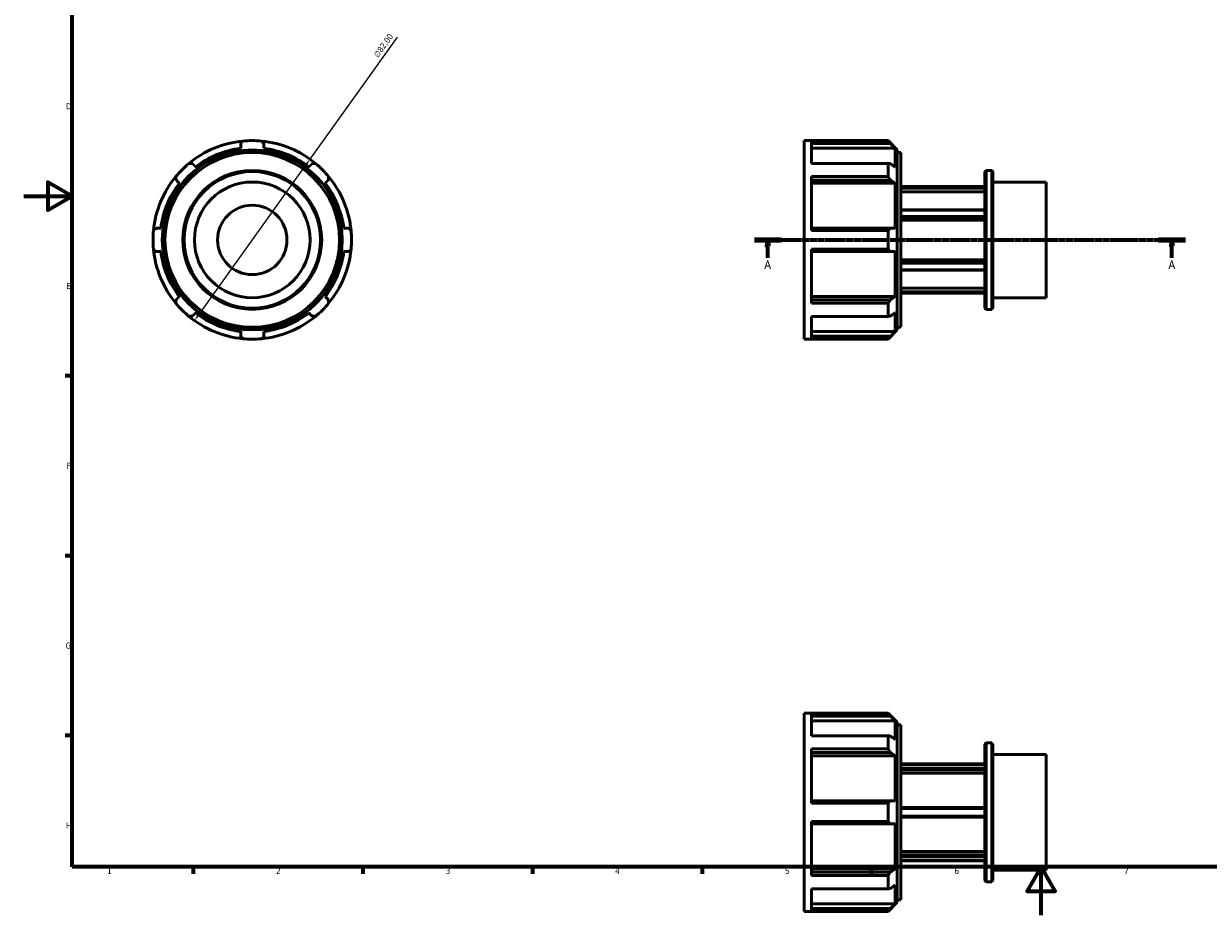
# Model space of a CAD drawing. Header units: millimetres. Extents: x -16 to 931, y 0 to 608.
# Tile 1 of 3: x 0 to 490, y 0 to 368. Entities that reach past the tile are written whole.
import ezdxf

# ---------------------------------------------------------------- set-up
doc = ezdxf.new("R2010")
doc.units = ezdxf.units.MM
doc.linetypes.add('CHAIN', pattern=[0.7087, 0.4724, -0.0591, 0.1181, -0.0591])
for name, color, linetype, lineweight in [('Border (ISO)', 7, 'Continuous', 70), ('Dimension (ISO)', 7, 'Continuous', 25), ('Section Line (ISO)', 7, 'CHAIN', 70), ('Visible (ISO)', 7, 'Continuous', 50)]:
    doc.layers.add(name, color=color, linetype=linetype, lineweight=lineweight)
doc.styles.add('Label Text (ISO)', font='tahoma.ttf')
doc.styles.add('Note Text (ISO)', font='tahoma.ttf')
doc.dimstyles.new('Default (ISO)', dxfattribs={"dimtxt": 2.5, "dimasz": 2.5, "dimexe": 3.175, "dimexo": 0, "dimgap": 0.762, "dimtad": 1, "dimrnd": 1e-08, "dimzin": 0, "dimtxsty": 'Note Text (ISO)', "dimcen": 0.09, "dimdle": 10, "dimclrd": 256, "dimclre": 256, "dimclrt": 232, "dimazin": 0, "dimtfac": 1.40208, "dimtmove": 0, "dimatfit": 3, "dimfxl": 1, "dimtolj": 1, "dimtzin": 0, "dimlwd": -1, "dimlwe": -1, "dimarcsym": 0})

# ---------------------------------------------------------------- blocks, each defined once
blk = doc.blocks.new('Borders Default Border')
at = {"layer": 'Border (ISO)'}
for p, q in [((20, 222.75), (17.1, 222.75)), ((20, 148.5), (17.1, 148.5)), ((20, 74.25), (17.1, 74.25)), ((70.08, 20), (70.08, 17.1)), ((140.17, 20), (140.17, 17.1)), ((210.25, 20), (210.25, 17.1)), ((280.33, 20), (280.33, 17.1)), ((350.42, 20), (350.42, 17.1))]:
    blk.add_line(p, q, dxfattribs=at)
at = {"layer": 'Border (ISO)', "flags": 128}
for points in [[(20, 20), (20, 574), (821, 574), (821, 20), (20, 20)], [(0, 297), (20, 297), (10, 302.77), (10, 291.23), (20, 297)], [(420.5, 0), (420.5, 20), (414.73, 10), (426.27, 10), (420.5, 20)]]:
    blk.add_lwpolyline(points, dxfattribs=at)
at = {"layer": 'Border (ISO)', "color": 232, "true_color": 0xca0064, "char_height": 2.5, "attachment_point": 7, "style": 'Note Text (ISO)'}
for s, insert in [('D', (17.43, 332.88)), ('E', (17.64, 258.63)), ('F', (17.7, 184.38)), ('G', (17.31, 110.08)), ('H', (17.44, 35.88)), ('1', (34.48, 17.1)), ('2', (104.37, 17.1)), ('3', (174.43, 17.05)), ('4', (244.42, 17.1)), ('5', (314.64, 17.05)), ('6', (384.66, 17.05)), ('7', (454.77, 17.1))]:
    blk.add_mtext(s, dxfattribs=dict(at, insert=insert))
blk = doc.blocks.new('2dTransSection0')
at = {"layer": 'Section Line (ISO)', "linetype": 'CHAIN'}
blk.add_line((301.98, 278.93), (480.08, 278.93), dxfattribs=at)
at = {"layer": 'Section Line (ISO)', "linetype": 'Continuous', "lineweight": 140}
for p, q in [((301.98, 278.93), (313.08, 278.93)), ((468.98, 278.93), (480.08, 278.93))]:
    blk.add_line(p, q, dxfattribs=at)
at = {"layer": 'Section Line (ISO)', "linetype": 'Continuous'}
for p, q in [((307.53, 278.93), (307.03, 276.43)), ((307.03, 276.43), (308.03, 276.43)), ((307.53, 276.43), (307.53, 278.93)), ((308.03, 276.43), (307.53, 278.93)), ((307.53, 271.46), (307.53, 276.43)), ((474.53, 278.93), (474.03, 276.43)), ((474.03, 276.43), (475.03, 276.43)), ((474.53, 276.43), (474.53, 278.93)), ((475.03, 276.43), (474.53, 278.93)), ((474.53, 271.46), (474.53, 276.43))]:
    blk.add_line(p, q, dxfattribs=at)
at = {"layer": 'Section Line (ISO)', "linetype": 'Continuous', "flags": 128}
for points in [[(308.03, 276.43), (307.53, 278.93), (307.03, 276.43), (308.03, 276.43)], [(475.03, 276.43), (474.53, 278.93), (474.03, 276.43), (475.03, 276.43)]]:
    blk.add_lwpolyline(points, dxfattribs=at)
at = {"layer": 'Section Line (ISO)'}
for points in [[(308.03, 276.43), (307.53, 278.93), (307.03, 276.43), (308.03, 276.43)], [(475.03, 276.43), (474.53, 278.93), (474.03, 276.43), (475.03, 276.43)]]:
    blk.add_solid(points, dxfattribs=at)
at = {"layer": 'Section Line (ISO)', "char_height": 3.5, "attachment_point": 7, "style": 'Label Text (ISO)'}
for insert in [(306.04, 266.93), (473.04, 266.93)]:
    blk.add_mtext('A', dxfattribs=dict(at, insert=insert))
blk = doc.blocks.new('*D11')
at = {"layer": 'Defpoints', "color": 0, "transparency": 16777216}
for p in [(118.34, 312.26), (70.58, 245.6)]:
    blk.add_point(p, dxfattribs=at)
at = {"layer": 'Dimension (ISO)', "transparency": 16777216}
for p, q in [((118.34, 312.26), (154.48, 362.72)), ((72.04, 247.63), (116.88, 310.23))]:
    blk.add_line(p, q, dxfattribs=at)
blk.add_arc((94.46, 278.93), 41, 49.9466, 84.6406, dxfattribs=at)
for points in [[(116.54, 310.47), (117.22, 309.98), (118.34, 312.26)], [(71.7, 247.87), (72.38, 247.39), (70.58, 245.6)]]:
    blk.add_solid(points, dxfattribs=at)
at = {"layer": 'Dimension (ISO)', "color": 232, "true_color": 0xca0064, "transparency": 16777216, "insert": (144.41, 355.48), "char_height": 2.5, "attachment_point": 1, "rotation": 54.3836, "style": 'Note Text (ISO)'}
blk.add_mtext('\\A1;∅82,00', dxfattribs=at)

msp = doc.modelspace()

# ---------------------------------------------------------------- linework, layer by layer
at = {"layer": 'Visible (ISO)'}
for p, q in [((322.531, 237.927), (322.531, 319.927)), ((322.531, 319.927), (357.207, 319.927)), ((357.207, 319.748), (325.531, 319.748)), ((325.531, 310.5), (325.531, 319.748)), ((325.531, 318.692), (358.156, 318.692)), ((357.207, 319.748), (357.207, 319.927)), ((361.031, 316.103), (357.207, 319.927)), ((360.077, 316.757), (325.531, 316.757)), ((360.077, 309.057), (360.077, 316.757)), ((361.031, 316.103), (361.031, 241.752)), ((361.031, 315.007), (362.531, 315.007)), ((362.531, 242.847), (362.531, 315.007)), ((325.531, 310.5), (357.207, 310.5)), ((357.207, 305.084), (357.207, 310.5)), ((357.207, 305.084), (325.531, 305.084)), ((325.531, 282.757), (325.531, 305.084)), ((325.531, 303.665), (358.156, 303.665)), ((397.231, 307.131), (397.709, 307.609)), ((397.231, 250.724), (397.231, 307.131)), ((397.709, 307.609), (397.709, 250.246)), ((397.709, 307.609), (400.053, 307.609)), ((400.053, 250.246), (400.053, 307.609)), ((400.531, 307.131), (400.053, 307.609)), ((400.531, 307.131), (400.531, 250.724)), ((360.077, 302.296), (325.531, 302.296)), ((360.077, 283.708), (360.077, 302.296)), ((397.231, 300.927), (362.531, 300.927)), ((397.231, 300.875), (362.531, 300.875)), ((362.531, 300.358), (397.231, 300.358)), ((397.231, 298.827), (362.531, 298.827)), ((400.531, 302.829), (422.531, 302.829)), ((422.531, 255.026), (422.531, 302.829)), ((397.231, 291.375), (362.531, 291.375)), ((362.531, 291.22), (397.231, 291.22)), ((397.231, 288.582), (362.531, 288.582)), ((362.531, 287.911), (397.231, 287.911)), ((397.231, 287.145), (362.531, 287.145)), ((358.156, 283.708), (325.531, 283.708)), ((325.531, 282.757), (357.207, 282.757)), ((357.207, 275.098), (357.207, 282.757)), ((357.207, 275.098), (325.531, 275.098)), ((325.531, 252.771), (325.531, 275.098)), ((325.531, 274.147), (358.156, 274.147)), ((360.077, 255.558), (360.077, 274.147)), ((362.531, 270.71), (397.231, 270.71)), ((397.231, 269.944), (362.531, 269.944)), ((362.531, 269.273), (397.231, 269.273)), ((397.231, 266.634), (362.531, 266.634)), ((362.531, 266.48), (397.231, 266.48)), ((325.531, 255.558), (360.077, 255.558)), ((362.531, 259.028), (397.231, 259.028)), ((397.231, 257.496), (362.531, 257.496)), ((362.531, 256.98), (397.231, 256.98)), ((397.231, 256.927), (362.531, 256.927)), ((400.531, 255.026), (422.531, 255.026)), ((358.156, 254.19), (325.531, 254.19)), ((325.531, 252.771), (357.207, 252.771)), ((357.207, 247.355), (357.207, 252.771)), ((397.231, 250.724), (397.709, 250.246)), ((397.709, 250.246), (400.053, 250.246)), ((400.531, 250.724), (400.053, 250.246)), ((357.207, 247.355), (325.531, 247.355)), ((325.531, 238.107), (325.531, 247.355)), ((360.077, 241.098), (360.077, 248.798)), ((325.531, 241.098), (360.077, 241.098)), ((361.031, 241.752), (357.207, 237.927)), ((361.031, 242.847), (362.531, 242.847)), ((322.531, 237.927), (357.207, 237.927)), ((358.156, 239.163), (325.531, 239.163)), ((325.531, 238.107), (357.207, 238.107)), ((357.207, 237.927), (357.207, 238.107)), ((322.531, 1.529), (322.531, 83.529)), ((322.531, 83.529), (357.207, 83.529)), ((357.207, 83.35), (325.531, 83.35)), ((325.531, 74.101), (325.531, 83.35)), ((357.207, 83.35), (357.207, 83.529)), ((361.031, 79.705), (357.207, 83.529)), ((325.531, 82.293), (358.156, 82.293)), ((360.077, 80.358), (325.531, 80.358)), ((360.077, 72.658), (360.077, 80.358)), ((361.031, 79.705), (361.031, 5.353)), ((361.031, 78.609), (362.531, 78.609)), ((362.531, 6.449), (362.531, 78.609)), ((325.531, 74.101), (357.207, 74.101)), ((357.207, 68.686), (357.207, 74.101)), ((357.207, 68.686), (325.531, 68.686)), ((325.531, 46.358), (325.531, 68.686)), ((397.231, 70.733), (397.709, 71.211)), ((397.231, 14.325), (397.231, 70.733)), ((397.709, 71.211), (397.709, 13.847)), ((397.709, 71.211), (400.053, 71.211)), ((400.053, 13.847), (400.053, 71.211)), ((400.531, 70.733), (400.053, 71.211)), ((400.531, 70.733), (400.531, 14.325)), ((325.531, 67.266), (358.156, 67.266)), ((360.077, 65.898), (325.531, 65.898)), ((360.077, 47.309), (360.077, 65.898)), ((400.531, 66.43), (422.531, 66.43)), ((422.531, 18.627), (422.531, 66.43)), ((362.531, 62.529), (397.231, 62.529)), ((362.531, 62.297), (397.231, 62.297)), ((397.231, 60.774), (362.531, 60.774)), ((362.531, 60.088), (397.231, 60.088)), ((397.231, 58.762), (362.531, 58.762)), ((358.156, 47.309), (325.531, 47.309)), ((325.531, 46.358), (357.207, 46.358)), ((357.207, 38.699), (357.207, 46.358)), ((397.231, 44.529), (362.531, 44.529)), ((362.531, 44.052), (397.231, 44.052)), ((397.231, 41.005), (362.531, 41.005)), ((362.531, 40.529), (397.231, 40.529)), ((357.207, 38.699), (325.531, 38.699)), ((325.531, 16.372), (325.531, 38.699)), ((325.531, 37.748), (358.156, 37.748)), ((360.077, 19.16), (360.077, 37.748)), ((362.531, 26.295), (397.231, 26.295)), ((397.231, 24.969), (362.531, 24.969)), ((362.531, 24.284), (397.231, 24.284)), ((397.231, 22.76), (362.531, 22.76)), ((362.531, 22.529), (397.231, 22.529)), ((325.531, 19.16), (360.077, 19.16)), ((358.156, 17.791), (325.531, 17.791)), ((325.531, 16.372), (357.207, 16.372)), ((357.207, 10.956), (357.207, 16.372)), ((400.531, 18.627), (422.531, 18.627)), ((357.207, 10.956), (325.531, 10.956)), ((325.531, 1.708), (325.531, 10.956)), ((360.077, 4.7), (360.077, 12.399)), ((397.231, 14.325), (397.709, 13.847)), ((397.709, 13.847), (400.053, 13.847)), ((400.531, 14.325), (400.053, 13.847)), ((361.031, 5.353), (357.207, 1.529)), ((361.031, 6.449), (362.531, 6.449)), ((322.531, 1.529), (357.207, 1.529)), ((325.531, 4.7), (360.077, 4.7)), ((358.156, 2.764), (325.531, 2.764)), ((325.531, 1.708), (357.207, 1.708)), ((357.207, 1.529), (357.207, 1.708))]:
    msp.add_line(p, q, dxfattribs=at)
for radius in [37.176, 36.08, 28.682, 28.204, 23.902, 14.341]:
    msp.add_circle((94.459, 278.927), radius, dxfattribs=at)
for radius, start, end in [(41, 95.35941, 129.64059), (41, 84.64059, 95.35941), (41, 50.35941, 84.64059), (38.13, 97.20204, 127.79796), (38.13, 52.20204, 82.79796), (41, 129.64059, 140.35941), (41, 39.64059, 50.35941), (41, 140.35941, 174.64059), (41, 5.35941, 39.64059), (38.13, 142.20204, 172.79796), (38.13, 7.20204, 37.79796), (41, 174.64059, 185.35941), (41, 354.64059, 5.35941), (41, 185.35941, 219.64059), (41, 320.35941, 354.64059), (38.13, 187.20204, 217.79796), (38.13, 322.20204, 352.79796), (41, 219.64059, 230.35941), (41, 309.64059, 320.35941), (41, 230.35941, 264.64059), (38.13, 232.20204, 262.79796), (41, 275.35941, 309.64059), (38.13, 277.20204, 307.79796), (41, 264.64059, 275.35941)]:
    msp.add_arc((94.459, 278.927), radius, start, end, dxfattribs=at)
for points, weights in [([(89.678, 318.692), (90.148, 319.214), (90.629, 319.748)], [1.00104958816, 1.000678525, 1]), ([(89.678, 318.692), (89.678, 317.7), (89.678, 316.757)], [1.01120717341, 1.00796169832, 1.00411106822]), ([(98.288, 319.748), (98.769, 319.214), (99.239, 318.692)], [1, 1.000678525, 1.00104958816]), ([(99.239, 316.757), (99.239, 317.7), (99.239, 318.692)], [1.00411106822, 1.00796169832, 1.01120717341]), ([(358.156, 318.692), (357.694, 319.214), (357.207, 319.748)], [1.00104958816, 1.000678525, 1]), ([(358.156, 318.692), (359.141, 317.7), (360.077, 316.757)], [1.01120717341, 1.00796169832, 1.00411106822]), ([(68.302, 310.5), (69.02, 310.462), (69.721, 310.425)], [1, 1.000678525, 1.00104958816]), ([(71.089, 309.057), (70.422, 309.724), (69.721, 310.425)], [1.00411106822, 1.00796169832, 1.01120717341]), ([(119.196, 310.425), (118.495, 309.724), (117.828, 309.057)], [1.01120717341, 1.00796169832, 1.00411106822]), ([(119.196, 310.425), (119.897, 310.462), (120.615, 310.5)], [1.00104958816, 1.000678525, 1]), ([(357.207, 310.5), (357.694, 310.462), (358.156, 310.425)], [1, 1.000678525, 1.00104958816]), ([(360.077, 309.057), (359.141, 309.724), (358.156, 310.425)], [1.00411106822, 1.00796169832, 1.01120717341]), ([(62.961, 303.665), (62.924, 304.366), (62.886, 305.084)], [1.00104958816, 1.000678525, 1]), ([(62.961, 303.665), (63.662, 302.964), (64.329, 302.296)], [1.01120717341, 1.00796169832, 1.00411106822]), ([(124.588, 302.296), (125.255, 302.964), (125.956, 303.665)], [1.00411106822, 1.00796169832, 1.01120717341]), ([(126.031, 305.084), (125.993, 304.366), (125.956, 303.665)], [1, 1.000678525, 1.00104958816]), ([(358.156, 303.665), (357.694, 304.366), (357.207, 305.084)], [1.00104958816, 1.000678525, 1]), ([(358.156, 303.665), (359.141, 302.964), (360.077, 302.296)], [1.01120717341, 1.00796169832, 1.00411106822]), ([(53.638, 282.757), (54.172, 283.238), (54.694, 283.708)], [1, 1.000678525, 1.00104958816]), ([(56.629, 283.708), (55.686, 283.708), (54.694, 283.708)], [1.00411106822, 1.00796169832, 1.01120717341]), ([(134.223, 283.708), (133.232, 283.708), (132.288, 283.708)], [1.01120717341, 1.00796169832, 1.00411106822]), ([(134.223, 283.708), (134.745, 283.238), (135.279, 282.757)], [1.00104958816, 1.000678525, 1]), ([(357.207, 282.757), (357.694, 283.238), (358.156, 283.708)], [1, 1.000678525, 1.00104958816]), ([(360.077, 283.708), (359.141, 283.708), (358.156, 283.708)], [1.00411106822, 1.00796169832, 1.01120717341]), ([(54.694, 274.147), (54.172, 274.617), (53.638, 275.098)], [1.00104958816, 1.000678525, 1]), ([(135.279, 275.098), (134.745, 274.617), (134.223, 274.147)], [1, 1.000678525, 1.00104958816]), ([(358.156, 274.147), (357.694, 274.617), (357.207, 275.098)], [1.00104958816, 1.000678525, 1]), ([(54.694, 274.147), (55.686, 274.147), (56.629, 274.147)], [1.01120717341, 1.00796169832, 1.00411106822]), ([(132.288, 274.147), (133.232, 274.147), (134.223, 274.147)], [1.00411106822, 1.00796169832, 1.01120717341]), ([(358.156, 274.147), (359.141, 274.147), (360.077, 274.147)], [1.01120717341, 1.00796169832, 1.00411106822]), ([(64.329, 255.558), (63.662, 254.891), (62.961, 254.19)], [1.00411106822, 1.00796169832, 1.01120717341]), ([(125.956, 254.19), (125.255, 254.891), (124.588, 255.558)], [1.01120717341, 1.00796169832, 1.00411106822]), ([(360.077, 255.558), (359.141, 254.891), (358.156, 254.19)], [1.00411106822, 1.00796169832, 1.01120717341]), ([(62.886, 252.771), (62.924, 253.489), (62.961, 254.19)], [1, 1.000678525, 1.00104958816]), ([(125.956, 254.19), (125.993, 253.489), (126.031, 252.771)], [1.00104958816, 1.000678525, 1]), ([(357.207, 252.771), (357.694, 253.489), (358.156, 254.19)], [1, 1.000678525, 1.00104958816]), ([(69.721, 247.43), (69.02, 247.393), (68.302, 247.355)], [1.00104958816, 1.000678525, 1]), ([(69.721, 247.43), (70.422, 248.131), (71.089, 248.798)], [1.01120717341, 1.00796169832, 1.00411106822]), ([(117.828, 248.798), (118.495, 248.131), (119.196, 247.43)], [1.00411106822, 1.00796169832, 1.01120717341]), ([(120.615, 247.355), (119.897, 247.393), (119.196, 247.43)], [1, 1.000678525, 1.00104958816]), ([(358.156, 247.43), (357.694, 247.393), (357.207, 247.355)], [1.00104958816, 1.000678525, 1]), ([(358.156, 247.43), (359.141, 248.131), (360.077, 248.798)], [1.01120717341, 1.00796169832, 1.00411106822]), ([(89.678, 241.098), (89.678, 240.154), (89.678, 239.163)], [1.00411106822, 1.00796169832, 1.01120717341]), ([(99.239, 239.163), (99.239, 240.154), (99.239, 241.098)], [1.01120717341, 1.00796169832, 1.00411106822]), ([(360.077, 241.098), (359.141, 240.154), (358.156, 239.163)], [1.00411106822, 1.00796169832, 1.01120717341]), ([(90.629, 238.107), (90.148, 238.641), (89.678, 239.163)], [1, 1.000678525, 1.00104958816]), ([(99.239, 239.163), (98.769, 238.641), (98.288, 238.107)], [1.00104958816, 1.000678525, 1]), ([(357.207, 238.107), (357.694, 238.641), (358.156, 239.163)], [1, 1.000678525, 1.00104958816]), ([(358.156, 82.293), (357.694, 82.815), (357.207, 83.35)], [1.00104958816, 1.000678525, 1]), ([(358.156, 82.293), (359.141, 81.302), (360.077, 80.358)], [1.01120717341, 1.00796169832, 1.00411106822]), ([(357.207, 74.101), (357.694, 74.064), (358.156, 74.027)], [1, 1.000678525, 1.00104958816]), ([(360.077, 72.658), (359.141, 73.326), (358.156, 74.027)], [1.00411106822, 1.00796169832, 1.01120717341]), ([(358.156, 67.266), (357.694, 67.968), (357.207, 68.686)], [1.00104958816, 1.000678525, 1]), ([(358.156, 67.266), (359.141, 66.565), (360.077, 65.898)], [1.01120717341, 1.00796169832, 1.00411106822]), ([(357.207, 46.358), (357.694, 46.839), (358.156, 47.309)], [1, 1.000678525, 1.00104958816]), ([(360.077, 47.309), (359.141, 47.309), (358.156, 47.309)], [1.00411106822, 1.00796169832, 1.01120717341]), ([(358.156, 37.748), (357.694, 38.218), (357.207, 38.699)], [1.00104958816, 1.000678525, 1]), ([(358.156, 37.748), (359.141, 37.748), (360.077, 37.748)], [1.01120717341, 1.00796169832, 1.00411106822]), ([(357.207, 16.372), (357.694, 17.09), (358.156, 17.791)], [1, 1.000678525, 1.00104958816]), ([(360.077, 19.16), (359.141, 18.492), (358.156, 17.791)], [1.00411106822, 1.00796169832, 1.01120717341]), ([(358.156, 11.031), (357.694, 10.994), (357.207, 10.956)], [1.00104958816, 1.000678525, 1]), ([(358.156, 11.031), (359.141, 11.732), (360.077, 12.399)], [1.01120717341, 1.00796169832, 1.00411106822]), ([(357.207, 1.708), (357.694, 2.242), (358.156, 2.764)], [1, 1.000678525, 1.00104958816]), ([(360.077, 4.7), (359.141, 3.756), (358.156, 2.764)], [1.00411106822, 1.00796169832, 1.01120717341])]:
    msp.add_rational_spline(points, weights, degree=2, dxfattribs=at)

# ---------------------------------------------------------------- block references
msp.add_blockref('Borders Default Border', (0, 0))
at = {"layer": 'Section Line (ISO)'}
msp.add_blockref('2dTransSection0', (0, 0), dxfattribs=at)

# ---------------------------------------------------------------- dimensions: what is measured, and where the dimension line sits
at = {"layer": 'Dimension (ISO)'}
dim = msp.add_diameter_dim_2p(p1=(70.582, 245.597), p2=(118.335, 312.258), dimstyle='Default (ISO)', override={"dimdec": 2, "dimlfac": 1, "dimtp": 0, "dimtm": 0, "dimtdec": 2, "dimatfit": 2}, dxfattribs=at)
dim.commit()
dim.dimension.update_dxf_attribs({"geometry": '*D11', "text_midpoint": (150.839, 357.631), "dimtype": 163})

doc.saveas('drawing.dxf')
